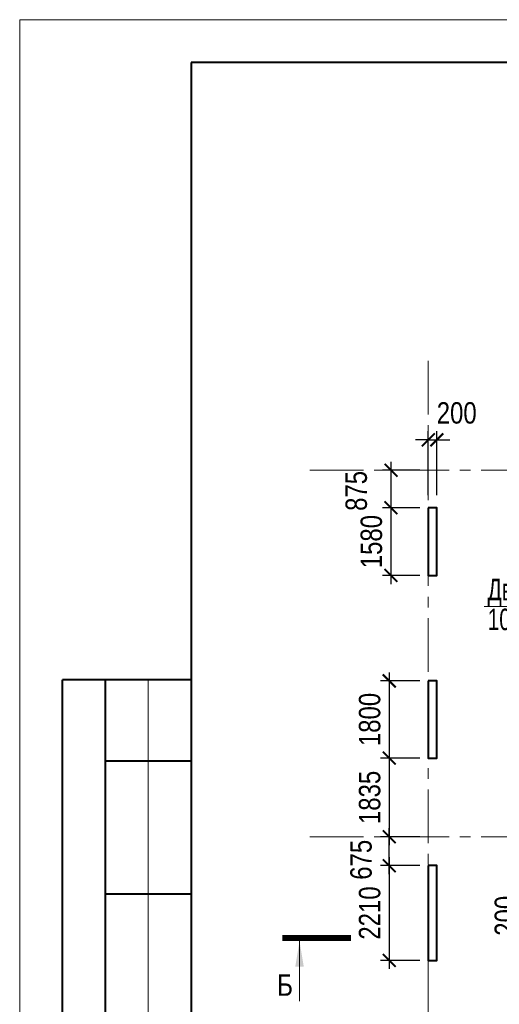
# Model space of a CAD drawing. Extents: x -8631841 to -8525813, y 4017860 to 4564755.
# Tile 46 of 112: x -8612184 to -8600995, y 4297216 to 4320188. Entities that reach past the tile are written whole.
import ezdxf
from ezdxf.enums import TextEntityAlignment as Align

# ---------------------------------------------------------------- set-up
doc = ezdxf.new("R2010")
doc.units = 0
doc.header["$LTSCALE"] = 1000
doc.header["$MEASUREMENT"] = 0
doc.linetypes.add('CENTER', pattern=[2, 1.25, -0.25, 0.25, -0.25])
for name, color, linetype, lineweight in [('CК-400-Т(двери)', 7, 'Continuous', 20), ('СК-043-С-ПИЛОНЫ', 5, 'Continuous', 40), ('СК-100-О(си)', 7, 'CENTER', 15), ('СК-200-Р(амка)', 7, 'Continuous', 40), ('СК-210-Р-РАМКА ЛИНИИ ТОНКИЕ', 7, 'Continuous', 15), ('СК-300-Р(азмеры)', 7, 'Continuous', 20), ('СК-343-Р-КОЛОННЫ', 7, 'Continuous', 13), ('СК-400-Т(екст)', 7, 'Continuous', 20), ('СК-500-С(ечения)', 5, 'Continuous', 40)]:
    doc.layers.add(name, color=color, linetype=linetype, lineweight=lineweight)
doc.styles.add('ARIAL_annotative', font='arial.ttf', dxfattribs={"width": 0.8, "height": 2.5})
doc.styles.add('RUSS', font='arial.ttf', dxfattribs={"width": 0.8})
doc.dimstyles.new('100-200', dxfattribs={"dimscale": 0, "dimtxt": 500, "dimasz": 300, "dimexe": 200, "dimexo": 200, "dimgap": 200, "dimtad": 1, "dimdec": 0, "dimzin": 0, "dimdsep": 46, "dimtxsty": 'RUSS', "dimblk": 'ARCHTICK', "dimcen": 0.096, "dimdle": 200, "dimclrd": 7, "dimclre": 7, "dimclrt": 256, "dimadec": 0, "dimazin": 0, "dimtfac": 1, "dimtdec": 0, "dimtmove": 2, "dimatfit": 3, "dimldrblk": 'OBLIQUE', "dimfxl": 1, "dimtolj": 1, "dimtzin": 0, "dimarcsym": 0})

# ---------------------------------------------------------------- blocks, each defined once
blk = doc.blocks.new('оси')
at = {"layer": 'СК-100-О(си)'}
for p, q in [((-43920.2, 18534.9), (-43920.2, -7257.5)), ((-46685.3, 15985), (6554.2, 15985)), ((-46685.3, 7435), (6554.2, 7435))]:
    blk.add_line(p, q, dxfattribs=at)
blk = doc.blocks.new('A$C858fb3ef')
at = {"layer": 'СК-300-Р(азмеры)'}
blk.add_blockref('оси', (0, 0), dxfattribs=at)
blk = doc.blocks.new('A$C573b34c5')
blk.add_blockref('A$C858fb3ef', (0, 0))
blk = doc.blocks.new('Сечение')
at = {"layer": 'СК-500-С(ечения)', "linetype": 'Continuous', "lineweight": 15, "ltscale": 100}
blk.add_line((-200, -35), (-200, -735), dxfattribs=at)
at = {"layer": 'СК-500-С(ечения)', "linetype": 'Continuous', "ltscale": 100, "const_width": 70}
blk.add_lwpolyline([(-400, 0), (400, 0)], dxfattribs=at)
at = {"layer": 'СК-500-С(ечения)', "linetype": 'Continuous', "ltscale": 100}
blk.add_solid([(-200, -35), (-250, -335), (-150, -335)], dxfattribs=at)
blk = doc.blocks.new('*U24')
at = {"layer": 'СК-400-Т(екст)', "ltscale": 100, "xscale": 0.01, "yscale": 0.01, "zscale": 0.01, "rotation": 89.99999999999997}
blk.add_blockref('Сечение', (0, -273.14), dxfattribs=at)
at = {"layer": 'СК-500-С(ечения)', "color": 0, "ltscale": 100, "style": 'ARIAL_annotative', "text_generation_flag": 2, "width": 0.8}
blk.add_attdef('НОМЕР_СЕЧЕНИЯ_1_1(НОМЕР_ЛИСТА)', text='', height=2.5, rotation=90, dxfattribs=at).set_placement((6.74, -1.23), align=Align.RIGHT)
blk.add_attdef('НОМЕР_СЕЧЕНИЯ_2_1(НОМЕР_ЛИСТА)', text='', height=2.5, rotation=90, dxfattribs=at).set_placement((7.48, -275.91), align=Align.BOTTOM_LEFT)
blk = doc.blocks.new('_ArchTick')
at = {"color": 0, "linetype": 'ByBlock', "const_width": 0.15}
blk.add_lwpolyline([(-0.5, -0.5), (0.5, 0.5)], dxfattribs=at)
blk = doc.blocks.new('*D477')
at = {"layer": 'Defpoints', "color": 0, "transparency": 16777216}
for p in [(-8602652, 4304761), (-8603563, 4302961), (-8602652, 4302961)]:
    blk.add_point(p, dxfattribs=at)
at = {"layer": 'СК-343-Р-КОЛОННЫ', "color": 7, "lineweight": -2, "transparency": 16777216}
for p, q in [((-8603563, 4304961), (-8603563, 4302761)), ((-8602852, 4304761), (-8603763, 4304761)), ((-8602852, 4302961), (-8603763, 4302961))]:
    blk.add_line(p, q, dxfattribs=at)
at = {"layer": 'СК-343-Р-КОЛОННЫ', "color": 7, "lineweight": -2, "transparency": 16777216, "xscale": 300, "yscale": 300, "zscale": 300}
for p, rotation in [((-8603563, 4304761), 90), ((-8603563, 4302961), 270)]:
    blk.add_blockref('_ArchTick', p, dxfattribs=dict(at, rotation=rotation))
at = {"layer": 'СК-343-Р-КОЛОННЫ', "transparency": 16777216, "insert": (-8604018, 4303861), "char_height": 500, "attachment_point": 5, "rotation": 90, "style": 'RUSS'}
blk.add_mtext('\\A1;1800', dxfattribs=at)
blk = doc.blocks.new('_Oblique')
at = {"color": 0, "linetype": 'ByBlock', "lineweight": -2}
blk.add_line((-0.5, -0.5), (0.5, 0.5), dxfattribs=at)
blk = doc.blocks.new('*D497')
at = {"layer": 'Defpoints', "color": 0, "transparency": 16777216}
for p in [(-8599112, 4299381), (-8600097, 4299181), (-8599112, 4299181)]:
    blk.add_point(p, dxfattribs=at)
at = {"layer": 'СК-343-Р-КОЛОННЫ', "color": 7, "lineweight": -2, "transparency": 16777216}
for p, q in [((-8600097, 4299381), (-8600097, 4299681)), ((-8599312, 4299381), (-8600297, 4299381)), ((-8600097, 4299381), (-8600097, 4299181)), ((-8599312, 4299181), (-8600297, 4299181)), ((-8600097, 4299181), (-8600097, 4298881))]:
    blk.add_line(p, q, dxfattribs=at)
at = {"layer": 'СК-343-Р-КОЛОННЫ', "color": 7, "lineweight": -2, "transparency": 16777216, "xscale": 300, "yscale": 300, "zscale": 300}
for p, rotation in [((-8600097, 4299381), 270), ((-8600097, 4299181), 90)]:
    blk.add_blockref('_ArchTick', p, dxfattribs=dict(at, rotation=rotation))
at = {"layer": 'СК-343-Р-КОЛОННЫ', "transparency": 16777216, "insert": (-8600852, 4299281), "char_height": 500, "attachment_point": 5, "rotation": 90, "style": 'RUSS'}
blk.add_mtext('\\A1;200', dxfattribs=at)
blk = doc.blocks.new('*D536')
at = {"layer": 'Defpoints', "color": 0, "transparency": 16777216}
for p in [(-8602452, 4310386), (-8602652, 4308891), (-8602452, 4308891)]:
    blk.add_point(p, dxfattribs=at)
at = {"layer": 'СК-343-Р-КОЛОННЫ', "color": 7, "lineweight": -2, "transparency": 16777216}
for p, q in [((-8602652, 4310386), (-8602952, 4310386)), ((-8602652, 4309091), (-8602652, 4310586)), ((-8602652, 4310386), (-8602452, 4310386)), ((-8602452, 4309091), (-8602452, 4310586)), ((-8602452, 4310386), (-8602152, 4310386))]:
    blk.add_line(p, q, dxfattribs=at)
at = {"layer": 'СК-343-Р-КОЛОННЫ', "color": 7, "lineweight": -2, "transparency": 16777216, "xscale": 300, "yscale": 300, "zscale": 300}
blk.add_blockref('_ArchTick', (-8602652, 4310386), dxfattribs=at)
at = {"layer": 'СК-343-Р-КОЛОННЫ', "color": 7, "lineweight": -2, "transparency": 16777216, "xscale": 300, "yscale": 300, "zscale": 300, "rotation": 180}
blk.add_blockref('_ArchTick', (-8602452, 4310386), dxfattribs=at)
at = {"layer": 'СК-343-Р-КОЛОННЫ', "transparency": 16777216, "insert": (-8601989, 4311011), "char_height": 500, "attachment_point": 5, "style": 'RUSS'}
blk.add_mtext('\\A1;200', dxfattribs=at)
blk = doc.blocks.new('*D426')
at = {"layer": 'Defpoints', "color": 0, "transparency": 16777216}
for p in [(-8602652, 4302961), (-8603563, 4301126), (-8602652, 4301126)]:
    blk.add_point(p, dxfattribs=at)
at = {"layer": 'СК-343-Р-КОЛОННЫ', "color": 7, "lineweight": -2, "transparency": 16777216}
for p, q in [((-8603563, 4303161), (-8603563, 4300926)), ((-8602852, 4302961), (-8603763, 4302961)), ((-8602852, 4301126), (-8603763, 4301126))]:
    blk.add_line(p, q, dxfattribs=at)
at = {"layer": 'СК-343-Р-КОЛОННЫ', "color": 7, "lineweight": -2, "transparency": 16777216, "xscale": 300, "yscale": 300, "zscale": 300}
for p, rotation in [((-8603563, 4302961), 90), ((-8603563, 4301126), 270)]:
    blk.add_blockref('_ArchTick', p, dxfattribs=dict(at, rotation=rotation))
at = {"layer": 'СК-343-Р-КОЛОННЫ', "transparency": 16777216, "insert": (-8604018, 4302043), "char_height": 500, "attachment_point": 5, "rotation": 90, "style": 'RUSS'}
blk.add_mtext('\\A1;1835', dxfattribs=at)
blk = doc.blocks.new('*D427')
at = {"layer": 'Defpoints', "color": 0, "transparency": 16777216}
for p in [(-8603563, 4301126), (-8602652, 4301126), (-8602652, 4300451)]:
    blk.add_point(p, dxfattribs=at)
at = {"layer": 'СК-343-Р-КОЛОННЫ', "color": 7, "lineweight": -2, "transparency": 16777216}
for p, q in [((-8603563, 4300251), (-8603563, 4301326)), ((-8602852, 4301126), (-8603763, 4301126)), ((-8602852, 4300451), (-8603763, 4300451))]:
    blk.add_line(p, q, dxfattribs=at)
at = {"layer": 'СК-343-Р-КОЛОННЫ', "color": 7, "lineweight": -2, "transparency": 16777216, "xscale": 300, "yscale": 300, "zscale": 300}
for p, rotation in [((-8603563, 4301126), 90), ((-8603563, 4300451), 270)]:
    blk.add_blockref('_ArchTick', p, dxfattribs=dict(at, rotation=rotation))
at = {"layer": 'СК-343-Р-КОЛОННЫ', "transparency": 16777216, "insert": (-8604219, 4300588), "char_height": 500, "attachment_point": 5, "rotation": 90, "style": 'RUSS'}
blk.add_mtext('\\A1;675', dxfattribs=at)
blk = doc.blocks.new('*D439')
at = {"layer": 'Defpoints', "color": 0, "transparency": 16777216}
for p in [(-8602652, 4300451), (-8603563, 4298241), (-8602652, 4298241)]:
    blk.add_point(p, dxfattribs=at)
at = {"layer": 'СК-343-Р-КОЛОННЫ', "color": 7, "lineweight": -2, "transparency": 16777216}
for p, q in [((-8603563, 4300651), (-8603563, 4298041)), ((-8602852, 4300451), (-8603763, 4300451)), ((-8602852, 4298241), (-8603763, 4298241))]:
    blk.add_line(p, q, dxfattribs=at)
at = {"layer": 'СК-343-Р-КОЛОННЫ', "color": 7, "lineweight": -2, "transparency": 16777216, "xscale": 300, "yscale": 300, "zscale": 300}
for p, rotation in [((-8603563, 4300451), 90), ((-8603563, 4298241), 270)]:
    blk.add_blockref('_ArchTick', p, dxfattribs=dict(at, rotation=rotation))
at = {"layer": 'СК-343-Р-КОЛОННЫ', "transparency": 16777216, "insert": (-8604018, 4299346), "char_height": 500, "attachment_point": 5, "rotation": 90, "style": 'RUSS'}
blk.add_mtext('\\A1;2210', dxfattribs=at)
blk = doc.blocks.new('*D550')
at = {"layer": 'Defpoints', "color": 0, "transparency": 16777216}
for p in [(-8602652, 4308800), (-8603522, 4307221), (-8602652, 4307221)]:
    blk.add_point(p, dxfattribs=at)
at = {"layer": 'СК-343-Р-КОЛОННЫ', "color": 7, "lineweight": -2, "transparency": 16777216}
for p, q in [((-8603522, 4309000), (-8603522, 4307021)), ((-8602852, 4308800), (-8603722, 4308800)), ((-8602852, 4307221), (-8603722, 4307221))]:
    blk.add_line(p, q, dxfattribs=at)
at = {"layer": 'СК-343-Р-КОЛОННЫ', "color": 7, "lineweight": -2, "transparency": 16777216, "xscale": 300, "yscale": 300, "zscale": 300}
for p, rotation in [((-8603522, 4308800), 90), ((-8603522, 4307221), 270)]:
    blk.add_blockref('_ArchTick', p, dxfattribs=dict(at, rotation=rotation))
at = {"layer": 'СК-343-Р-КОЛОННЫ', "transparency": 16777216, "insert": (-8603978, 4308011), "char_height": 500, "attachment_point": 5, "rotation": 90, "style": 'RUSS'}
blk.add_mtext('\\A1;1580', dxfattribs=at)
blk = doc.blocks.new('*D551')
at = {"layer": 'Defpoints', "color": 0, "transparency": 16777216}
for p in [(-8602652, 4309676), (-8603522, 4308800), (-8602652, 4308800)]:
    blk.add_point(p, dxfattribs=at)
at = {"layer": 'СК-343-Р-КОЛОННЫ', "color": 7, "lineweight": -2, "transparency": 16777216}
for p, q in [((-8603522, 4309876), (-8603522, 4308600)), ((-8602852, 4309676), (-8603722, 4309676)), ((-8602852, 4308800), (-8603722, 4308800))]:
    blk.add_line(p, q, dxfattribs=at)
at = {"layer": 'СК-343-Р-КОЛОННЫ', "color": 7, "lineweight": -2, "transparency": 16777216, "xscale": 300, "yscale": 300, "zscale": 300}
for p, rotation in [((-8603522, 4309676), 90), ((-8603522, 4308800), 270)]:
    blk.add_blockref('_ArchTick', p, dxfattribs=dict(at, rotation=rotation))
at = {"layer": 'СК-343-Р-КОЛОННЫ', "transparency": 16777216, "insert": (-8604330, 4309194), "char_height": 500, "attachment_point": 5, "rotation": 90, "style": 'RUSS'}
blk.add_mtext('\\A1;875', dxfattribs=at)
blk = doc.blocks.new('12-18')
at = {"layer": 'СК-043-С-ПИЛОНЫ'}
for points in [[(0, 15110), (0, 13530), (200, 13530), (200, 15110)], [(0, 11071), (0, 9271), (200, 9271), (200, 11071)]]:
    blk.add_lwpolyline(points, close=True, dxfattribs=at)
blk.add_lwpolyline([(0, 6760), (0, 4550), (200, 4550), (200, 6760), (0, 6760)], dxfattribs=at)

msp = doc.modelspace()

# ---------------------------------------------------------------- linework, layer by layer
at = {"layer": 'CК-400-Т(двери)', "color": 7}
msp.add_lwpolyline([(-8601351.3, 4306497.1), (-8597477.5, 4306497.1), (-8596027.3, 4302920.7)], dxfattribs=at)
at = {"layer": 'СК-200-Р(амка)'}
for p, q in [((-8529183.8, 4319187.6), (-8608183.8, 4319187.6)), ((-8608183.8, 4319187.6), (-8608183.8, 4261787.6)), ((-8608183.8, 4304787.6), (-8611183.8, 4304787.6)), ((-8611183.8, 4278787.6), (-8611183.8, 4304787.6)), ((-8610183.8, 4278787.6), (-8610183.8, 4304787.6)), ((-8608183.8, 4302887.6), (-8610183.8, 4302887.6)), ((-8608183.8, 4299787.6), (-8610183.8, 4299787.6))]:
    msp.add_line(p, q, dxfattribs=at)
at = {"layer": 'СК-210-Р-РАМКА ЛИНИИ ТОНКИЕ'}
for p, q in [((-8612183.8, 4260787.6), (-8612183.8, 4320187.6)), ((-8612183.8, 4320187.6), (-8528183.8, 4320187.6)), ((-8609183.8, 4278787.6), (-8609183.8, 4304787.6))]:
    msp.add_line(p, q, dxfattribs=at)

# ---------------------------------------------------------------- block references
at = {"layer": 'СК-043-С-ПИЛОНЫ'}
msp.add_blockref('12-18', (-8602652.1, 4293690.8), dxfattribs=at)
at = {"layer": 'СК-300-Р(азмеры)'}
msp.add_blockref('A$C573b34c5', (-8558731.8, 4293690.8), dxfattribs=at)
at = {"layer": 'СК-500-С(ечения)', "color": 1}
ref = msp.add_blockref('*U24', (-8550627.6, 4298760.4), dxfattribs=dict(at, xscale=200, yscale=200, zscale=200, rotation=269.9999385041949))
ref.add_attrib('НОМЕР_СЕЧЕНИЯ_2_1(НОМЕР_ЛИСТА)', 'Б', dxfattribs={"color": 0, "ltscale": 100, "height": 500, "style": 'ARIAL_annotative', "width": 0.8}).set_placement((-8605810, 4297264.5), align=Align.BOTTOM_RIGHT)

# ---------------------------------------------------------------- texts
at = {"layer": 'CК-400-Т(двери)', "color": 7, "insert": (-8601268, 4307142.8), "char_height": 500, "width": 4535.799, "attachment_point": 1, "line_spacing_factor": 0.835689, "style": 'RUSS'}
msp.add_mtext('{\\W0.7;Дверной проем\\P1050х2200(h)}', dxfattribs=at)

# ---------------------------------------------------------------- dimensions: what is measured, and where the dimension line sits
at = {"layer": 'СК-343-Р-КОЛОННЫ'}
dim = msp.add_linear_dim(base=(-8602452.1, 4310386), p1=(-8602652.1, 4308891.4), p2=(-8602452.1, 4308891.4), dimstyle='100-200', override={"dimscale": 1}, dxfattribs=at)
dim.commit()
dim.dimension.update_dxf_attribs({"geometry": '*D536', "text_midpoint": (-8601988.9, 4311011), "dimtype": 160})
for base, p1, p2, picture, middle in [((-8603522.4, 4308800.4), (-8602652.1, 4309675.8), (-8602652.1, 4308800.4), '*D551', (-8604329.6, 4309194.3)), ((-8603562.9, 4301125.8), (-8602652.1, 4300451), (-8602652.1, 4301125.8), '*D427', (-8604219.4, 4300588.2))]:
    dim = msp.add_linear_dim(base=base, p1=p1, p2=p2, angle=90, dimstyle='100-200', override={"dimscale": 1}, dxfattribs=at)
    dim.commit()
    dim.dimension.update_dxf_attribs({"geometry": picture, "text_midpoint": middle, "dimtype": 160})
for base, p1, p2, picture, middle in [((-8603522.4, 4307220.7), (-8602652.1, 4308800.4), (-8602652.1, 4307220.7), '*D550', (-8603977.7, 4308010.5)), ((-8603562.9, 4302960.7), (-8602652.1, 4304760.7), (-8602652.1, 4302960.7), '*D477', (-8604018.2, 4303860.7)), ((-8603562.9, 4301125.8), (-8602652.1, 4302960.7), (-8602652.1, 4301125.8), '*D426', (-8604018.3, 4302043.3)), ((-8603562.9, 4298240.7), (-8602652.1, 4300451), (-8602652.1, 4298240.7), '*D439', (-8604018.2, 4299345.9)), ((-8600096.7, 4299180.7), (-8599112.2, 4299380.7), (-8599112.2, 4299180.7), '*D497', (-8600852, 4299280.7))]:
    dim = msp.add_linear_dim(base=base, p1=p1, p2=p2, angle=90, dimstyle='100-200', override={"dimscale": 1}, dxfattribs=at)
    dim.commit()
    dim.dimension.update_dxf_attribs({"geometry": picture, "text_midpoint": middle})

doc.saveas('drawing.dxf')
